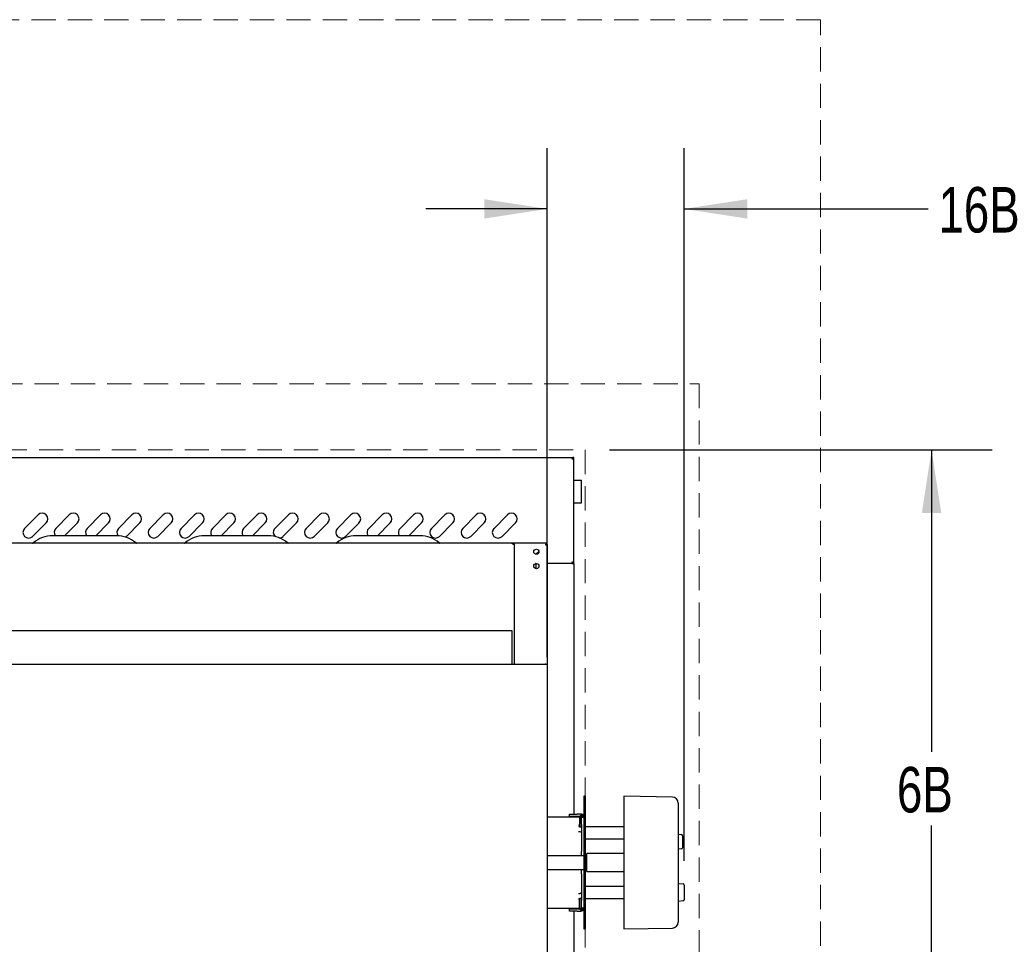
# Model space of a CAD drawing. Header units: inches. Extents: x 33 to 211, y 23 to 146.
# Tile 42 of 66: x 90 to 122, y 109 to 139. Entities that reach past the tile are written whole.
import ezdxf

# ---------------------------------------------------------------- set-up
doc = ezdxf.new("R2010")
doc.units = ezdxf.units.IN
doc.header["$LTSCALE"] = 16
doc.header["$MEASUREMENT"] = 0
doc.linetypes.add('HIDDEN', pattern=[0.075, 0.05, -0.025])
doc.layers.add('FORMAT', color=7, linetype='Continuous')
doc.styles.add('SLDTEXTSTYLE0', font='TXT', dxfattribs={"width": 0.75})
doc.dimstyles.new('SLDDIMSTYLE0', dxfattribs={"dimtxt": 1.5, "dimasz": 2.08, "dimexe": 0, "dimexo": 0.0625, "dimgap": 0.375, "dimtad": 0, "dimtih": 1, "dimtoh": 1, "dimdec": 0, "dimrnd": 1e-09, "dimzin": 12, "dimdsep": 46, "dimlunit": 5, "dimtxsty": 'SLDTEXTSTYLE0', "dimsah": 1, "dimcen": 0.09, "dimadec": 0, "dimazin": 3, "dimtfac": 1, "dimtdec": 0, "dimtofl": 0, "dimtmove": 0, "dimatfit": 3, "dimfxl": 1, "dimfrac": 2, "dimtolj": 1, "dimtzin": 12, "dimarcsym": 0})
doc.dimstyles.new('SLDDIMSTYLE1', dxfattribs={"dimtxt": 1.5, "dimasz": 2.08, "dimexe": 0, "dimexo": 0.0625, "dimgap": 0.375, "dimtad": 0, "dimtih": 1, "dimtoh": 1, "dimdec": 0, "dimrnd": 1e-09, "dimzin": 12, "dimdsep": 46, "dimlunit": 5, "dimtxsty": 'SLDTEXTSTYLE0', "dimsah": 1, "dimcen": 0.09, "dimadec": 0, "dimazin": 3, "dimtfac": 1, "dimtdec": 0, "dimtmove": 0, "dimatfit": 0, "dimfxl": 1, "dimfrac": 2, "dimtolj": 1, "dimtzin": 12, "dimarcsym": 0})

# ---------------------------------------------------------------- blocks, each defined once
blk = doc.blocks.new('_D_7')
at = {"layer": 'FORMAT'}
for p, q in [((109.24, 125.315), (121.853, 125.315)), ((119.853, 125.315), (119.853, 115.358)), ((119.853, 102.977), (119.853, 112.933))]:
    blk.add_line(p, q, dxfattribs=at)
for points in [[(119.853, 125.315), (119.533, 123.235), (120.173, 123.235)], [(119.853, 102.977), (120.173, 105.057), (119.533, 105.057)]]:
    blk.add_solid(points, dxfattribs=at)
at = {"layer": 'FORMAT', "insert": (118.712, 114.867), "char_height": 1.5, "attachment_point": 1, "style": 'SLDTEXTSTYLE0'}
blk.add_mtext('6B', dxfattribs=at)
blk = doc.blocks.new('_D_10')
at = {"layer": 'FORMAT'}
for p, q in [((107.19, 118.479), (107.19, 135.251)), ((111.701, 111.772), (111.701, 135.251)), ((107.19, 133.251), (103.19, 133.251)), ((111.701, 133.251), (119.738, 133.251))]:
    blk.add_line(p, q, dxfattribs=at)
for points in [[(107.19, 133.251), (105.11, 133.571), (105.11, 132.931)], [(111.701, 133.251), (113.781, 132.931), (113.781, 133.571)]]:
    blk.add_solid(points, dxfattribs=at)
at = {"layer": 'FORMAT', "insert": (120.08, 133.972), "char_height": 1.5, "attachment_point": 1, "style": 'SLDTEXTSTYLE0'}
blk.add_mtext('16B', dxfattribs=at)
blk = doc.blocks.new('SW_NOTE_0_5')
at = {"layer": 'FORMAT', "color": 0, "insert": (0, -0.696), "char_height": 1.5, "attachment_point": 1, "style": 'SLDTEXTSTYLE0'}
blk.add_mtext('NON-COMBUSTIBLE CONSTRUCTION', dxfattribs=at)

msp = doc.modelspace()

# ---------------------------------------------------------------- linework, layer by layer
at = {"color": 7, "linetype": 'Continuous', "lineweight": 25}
for p, q in [((60.858, 125.065), (108.022, 125.065)), ((108.022, 125.065), (108.022, 125.041)), ((108.065, 125.065), (108.027, 125.065)), ((108.065, 121.565), (108.065, 125.065)), ((108.065, 124.315), (108.245, 124.315)), ((108.245, 124.315), (108.315, 124.315)), ((108.315, 123.565), (108.315, 124.315)), ((108.065, 123.565), (108.245, 123.565)), ((108.245, 123.565), (108.315, 123.565)), ((89.964, 122.726), (90.406, 123.168)), ((90.995, 122.726), (91.437, 123.168)), ((92.026, 122.726), (92.468, 123.168)), ((93.058, 122.726), (93.5, 123.168)), ((94.089, 122.726), (94.531, 123.168)), ((95.12, 122.726), (95.562, 123.168)), ((96.151, 122.726), (96.593, 123.168)), ((97.183, 122.726), (97.625, 123.168)), ((98.214, 122.726), (98.656, 123.168)), ((99.245, 122.726), (99.687, 123.168)), ((100.276, 122.726), (100.718, 123.168)), ((101.308, 122.726), (101.75, 123.168)), ((102.339, 122.726), (102.781, 123.168)), ((103.37, 122.726), (103.812, 123.168)), ((104.401, 122.726), (104.843, 123.168)), ((105.433, 122.726), (105.875, 123.168)), ((90.671, 122.903), (90.229, 122.461)), ((91.702, 122.903), (91.284, 122.485)), ((92.734, 122.903), (92.315, 122.485)), ((93.765, 122.903), (93.323, 122.461)), ((94.796, 122.903), (94.354, 122.461)), ((95.827, 122.903), (95.385, 122.461)), ((96.859, 122.903), (96.44, 122.485)), ((97.89, 122.903), (97.471, 122.485)), ((98.921, 122.903), (98.479, 122.461)), ((99.952, 122.903), (99.51, 122.461)), ((100.984, 122.903), (100.542, 122.461)), ((102.015, 122.903), (101.596, 122.485)), ((103.046, 122.903), (102.628, 122.485)), ((104.077, 122.903), (103.635, 122.461)), ((105.109, 122.903), (104.667, 122.461)), ((106.14, 122.903), (105.698, 122.461)), ((92.992, 122.485), (90.889, 122.485)), ((93.323, 122.461), (93.292, 122.436)), ((97.992, 122.485), (95.889, 122.485)), ((102.992, 122.485), (100.889, 122.485)), ((106.027, 122.235), (62.853, 122.235)), ((90.245, 122.238), (88.635, 122.238)), ((95.245, 122.238), (93.635, 122.238)), ((100.245, 122.238), (98.635, 122.238)), ((107.149, 122.238), (103.635, 122.238)), ((106.027, 122.212), (106.027, 122.235)), ((106.047, 122.235), (106.027, 122.235)), ((106.047, 122.212), (106.027, 122.212)), ((106.047, 122.212), (106.047, 122.235)), ((106.105, 118.241), (106.105, 122.177)), ((107.149, 122.238), (107.149, 122.2)), ((107.19, 122.197), (107.152, 122.197)), ((107.19, 122.197), (107.19, 118.256)), ((106.82, 121.871), (106.913, 121.965)), ((106.914, 121.958), (106.826, 121.871)), ((106.815, 121.565), (106.804, 121.565)), ((106.815, 121.567), (106.815, 121.4)), ((108.007, 121.565), (107.19, 121.565)), ((108.007, 121.565), (108.065, 121.565)), ((108.022, 121.565), (108.022, 121.591)), ((108.065, 121.565), (108.027, 121.565)), ((108.065, 121.565), (108.065, 113.312)), ((106.034, 119.348), (62.847, 119.348)), ((106.034, 119.29), (106.034, 119.348)), ((106.034, 118.241), (106.034, 119.29)), ((107.138, 118.241), (61.742, 118.241)), ((106.44, 118.257), (107.118, 118.257)), ((106.44, 118.257), (106.44, 118.257)), ((106.44, 118.257), (107.118, 118.257)), ((106.44, 118.241), (106.44, 118.257)), ((107.138, 118.256), (107.138, 118.226)), ((107.138, 118.256), (107.19, 118.256)), ((107.19, 118.256), (107.19, 117.679)), ((107.19, 117.679), (107.19, 115.788)), ((107.19, 115.788), (107.19, 100.086)), ((108.433, 113.899), (108.394, 113.899)), ((108.394, 113.899), (108.394, 113.859)), ((108.433, 113.899), (108.433, 113.859)), ((111.311, 113.872), (109.713, 113.899)), ((109.713, 113.899), (109.713, 113.859)), ((108.394, 113.859), (108.394, 113.442)), ((108.433, 113.859), (108.433, 113.442)), ((109.713, 113.859), (109.713, 113.442)), ((111.504, 113.675), (111.504, 113.635)), ((111.504, 113.635), (111.504, 113.377)), ((107.925, 113.234), (107.925, 113.312)), ((107.925, 113.312), (108.175, 113.312)), ((108.296, 113.312), (108.175, 113.312)), ((108.394, 113.289), (108.335, 113.289)), ((108.335, 113.25), (108.394, 113.25)), ((108.394, 113.442), (108.394, 109.987)), ((108.433, 113.442), (108.433, 109.987)), ((109.713, 113.442), (109.713, 109.987)), ((111.504, 113.377), (111.504, 110.052)), ((108.256, 113.214), (107.19, 113.214)), ((108.175, 113.234), (107.925, 113.234)), ((108.065, 113.234), (108.065, 113.214)), ((108.26, 113.234), (108.175, 113.234)), ((108.216, 112.925), (108.256, 112.925)), ((108.256, 113.21), (108.256, 112.984)), ((108.256, 112.886), (108.256, 112.984)), ((108.295, 112.984), (108.295, 113.21)), ((108.295, 112.984), (108.295, 112.886)), ((108.316, 113.214), (108.296, 113.214)), ((108.296, 113.214), (108.296, 113.214)), ((108.316, 113.214), (108.394, 113.214)), ((108.316, 112.964), (108.316, 113.214)), ((108.316, 112.964), (108.316, 112.084)), ((108.278, 112.728), (108.216, 112.728)), ((108.295, 112.886), (108.256, 112.886)), ((109.713, 112.896), (108.433, 112.896)), ((111.504, 112.649), (111.606, 112.641)), ((111.642, 112.601), (111.642, 112.485)), ((108.433, 112.502), (109.713, 112.502)), ((111.642, 112.485), (111.642, 112.321)), ((111.642, 112.321), (111.642, 112.205)), ((108.316, 112.023), (108.316, 112.084)), ((108.316, 111.939), (108.316, 112.023)), ((109.713, 112.01), (108.492, 112.01)), ((108.492, 111.419), (108.492, 112.01)), ((111.606, 112.166), (111.504, 112.157)), ((108.394, 111.939), (107.19, 111.939)), ((108.482, 111.939), (108.433, 111.939)), ((108.492, 111.929), (108.482, 111.939)), ((108.482, 111.489), (108.482, 111.939)), ((107.19, 111.489), (108.394, 111.489)), ((108.316, 111.406), (108.316, 111.489)), ((108.316, 111.345), (108.316, 111.406)), ((108.316, 111.345), (108.316, 110.464)), ((108.433, 111.489), (108.482, 111.489)), ((108.482, 111.489), (108.492, 111.499)), ((108.492, 111.419), (109.713, 111.419)), ((111.504, 111.025), (111.665, 111.011)), ((108.216, 110.701), (108.278, 110.701)), ((109.713, 110.927), (108.433, 110.927)), ((111.701, 110.972), (111.701, 110.488)), ((108.256, 110.504), (108.216, 110.504)), ((108.256, 110.543), (108.295, 110.543)), ((108.256, 110.445), (108.256, 110.543)), ((108.256, 110.218), (108.256, 110.445)), ((108.295, 110.543), (108.295, 110.445)), ((108.295, 110.445), (108.295, 110.218)), ((108.316, 110.214), (108.316, 110.464)), ((108.433, 110.533), (109.713, 110.533)), ((111.665, 110.449), (111.504, 110.435)), ((107.19, 110.214), (108.256, 110.214)), ((107.925, 110.116), (107.925, 110.194)), ((107.925, 110.194), (108.175, 110.194)), ((108.175, 110.116), (107.925, 110.116)), ((108.065, 110.214), (108.065, 110.194)), ((108.065, 110.116), (108.065, 102.163)), ((108.175, 110.194), (108.26, 110.194)), ((108.175, 110.116), (108.296, 110.116)), ((108.296, 110.214), (108.316, 110.214)), ((108.296, 110.214), (108.296, 110.214)), ((108.394, 110.214), (108.316, 110.214)), ((108.335, 110.179), (108.394, 110.179)), ((108.394, 110.14), (108.335, 110.14)), ((111.504, 110.052), (111.504, 109.794)), ((108.394, 109.987), (108.394, 109.57)), ((108.433, 109.987), (108.433, 109.57)), ((109.713, 109.987), (109.713, 109.57)), ((111.504, 109.794), (111.504, 109.754)), ((108.394, 109.57), (108.394, 109.529)), ((108.394, 109.529), (108.433, 109.529)), ((108.433, 109.57), (108.433, 109.529)), ((109.713, 109.57), (109.713, 109.529)), ((109.713, 109.529), (111.311, 109.557))]:
    msp.add_line(p, q, dxfattribs=at)
at = {"color": 7, "linetype": 'Continuous', "lineweight": 25, "flags": 128}
for points in [[(106.047, 122.212), (106.059, 122.212), (106.07, 122.21), (106.08, 122.206), (106.088, 122.202), (106.096, 122.197), (106.101, 122.19), (106.104, 122.184), (106.105, 122.177)], [(107.118, 118.257), (107.132, 118.256), (107.138, 118.254)], [(107.138, 118.254), (107.132, 118.256), (107.118, 118.257)], [(108.394, 113.214), (108.392, 113.234), (108.387, 113.25)], [(108.387, 110.179), (108.392, 110.195), (108.394, 110.214)]]:
    msp.add_lwpolyline(points, dxfattribs=at)
at = {"color": 7, "linetype": 'Continuous', "lineweight": 25}
for centre in [(106.829, 121.956), (106.829, 121.483)]:
    msp.add_circle(centre, 0.085, dxfattribs=at)
for centre, radius, start, end in [((90.539, 123.036), 0.188, 315, 135), ((91.57, 123.036), 0.188, 315, 135), ((92.601, 123.036), 0.188, 315, 135), ((93.632, 123.036), 0.188, 315, 135), ((94.664, 123.036), 0.188, 315, 135), ((95.695, 123.036), 0.188, 315, 135), ((96.726, 123.036), 0.188, 315, 135), ((97.757, 123.036), 0.188, 315, 135), ((98.789, 123.036), 0.188, 315, 135), ((99.82, 123.036), 0.188, 315, 135), ((100.851, 123.036), 0.188, 315, 135), ((101.882, 123.036), 0.188, 315, 135), ((102.914, 123.036), 0.188, 315, 135), ((103.945, 123.036), 0.188, 315, 135), ((104.976, 123.036), 0.188, 315, 135), ((106.007, 123.036), 0.188, 315, 135), ((90.097, 122.594), 0.188, 135, 315), ((91.128, 122.594), 0.188, 135, 215.6051), ((92.159, 122.594), 0.188, 135, 215.6051), ((93.19, 122.594), 0.187, 135, 216.0429), ((94.222, 122.594), 0.187, 135, 315), ((95.253, 122.594), 0.188, 135, 315), ((96.284, 122.594), 0.187, 135, 215.6051), ((97.315, 122.594), 0.187, 135, 215.6051), ((98.347, 122.594), 0.187, 135, 226.6252), ((99.378, 122.594), 0.188, 135, 315), ((100.409, 122.594), 0.188, 135, 315), ((101.44, 122.594), 0.188, 135, 215.6051), ((102.472, 122.594), 0.188, 135, 215.6051), ((103.503, 122.594), 0.188, 135, 315), ((104.534, 122.594), 0.187, 135, 315), ((105.565, 122.594), 0.187, 135, 315), ((90.889, 121.528), 0.957, 90, 131.463), ((92.992, 121.528), 0.957, 48.537, 90), ((95.889, 121.528), 0.957, 90, 131.463), ((97.992, 121.528), 0.957, 48.537, 90), ((98.347, 122.594), 0.188, 276.5369, 315), ((100.889, 121.528), 0.957, 90, 131.463), ((102.992, 121.528), 0.957, 48.537, 90), ((90.229, 122.275), 0.0407, 270, 311.463), ((93.652, 122.275), 0.0407, 228.537, 270), ((95.229, 122.275), 0.0407, 270, 311.463), ((98.652, 122.275), 0.0407, 228.537, 270), ((100.229, 122.275), 0.0407, 270, 311.463), ((103.652, 122.275), 0.0407, 228.537, 270), ((111.307, 113.675), 0.197, 0, 89), ((108.335, 113.21), 0.0787, 90, 180), ((108.335, 113.21), 0.0394, 90, 180), ((108.296, 113.214), 0.098, 49.7558, 90), ((108.278, 112.963), 0.038, 297.5482, 0), ((108.296, 113.214), 0.02, 0, 70.0986), ((108.278, 112.69), 0.038, 0, 90), ((111.603, 112.601), 0.0394, 0, 85), ((111.603, 112.205), 0.0394, 275, 0), ((111.662, 110.972), 0.0394, 0, 85), ((108.278, 110.739), 0.038, 270, 0), ((108.278, 110.466), 0.038, 0, 62.4518), ((111.662, 110.488), 0.0394, 275, 0), ((108.335, 110.218), 0.0787, 180, 270), ((108.335, 110.218), 0.0394, 180, 270), ((108.296, 110.214), 0.098, 270, 310.2442), ((108.296, 110.214), 0.02, 289.9014, 0), ((111.307, 109.754), 0.197, 271, 0)]:
    msp.add_arc(centre, radius, start, end, dxfattribs=at)
for points, knots in [([(108.007, 125.007), (108.015, 125.012), (108.031, 125.022), (108.05, 125.036), (108.063, 125.051), (108.065, 125.06), (108.065, 125.065)], [0, 0, 0, 0, 0.25472, 0.509612, 0.764505, 1, 1, 1, 1]), ([(108.007, 125.007), (108.012, 125.016), (108.022, 125.033), (108.027, 125.053), (108.027, 125.063), (108.027, 125.065)], [0, 0, 0, 0, 0.452935, 0.908649, 1, 1, 1, 1]), ([(108.065, 121.565), (108.064, 121.57), (108.063, 121.58), (108.049, 121.594), (108.029, 121.609), (108.014, 121.618), (108.007, 121.623)], [0, 0, 0, 0, 0.254723, 0.509615, 0.764508, 1, 1, 1, 1]), ([(108.027, 121.565), (108.026, 121.574), (108.024, 121.591), (108.014, 121.611), (108.008, 121.621), (108.007, 121.623)], [0, 0, 0, 0, 0.452935, 0.908649, 1, 1, 1, 1])]:
    msp.add_open_spline(points, degree=3, knots=knots, dxfattribs=at)
for points in [[(108.022, 125.065), (108.021, 125.064), (108.019, 125.062), (108.015, 125.049), (108.011, 125.03), (108.009, 125.014), (108.007, 125.007)], [(108.022, 125.027), (108.021, 125.027), (108.019, 125.026), (108.015, 125.021), (108.011, 125.015), (108.009, 125.009), (108.007, 125.007)], [(106.105, 122.177), (106.104, 122.184), (106.103, 122.2), (106.089, 122.219), (106.07, 122.232), (106.055, 122.234), (106.047, 122.235)], [(107.149, 122.238), (107.147, 122.237), (107.145, 122.236), (107.141, 122.222), (107.136, 122.203), (107.134, 122.188), (107.132, 122.18)], [(107.149, 122.2), (107.147, 122.2), (107.145, 122.199), (107.141, 122.195), (107.136, 122.188), (107.134, 122.183), (107.132, 122.18)], [(107.132, 122.18), (107.14, 122.182), (107.155, 122.184), (107.174, 122.189), (107.188, 122.193), (107.189, 122.195), (107.19, 122.197)], [(107.132, 122.18), (107.135, 122.182), (107.14, 122.184), (107.147, 122.189), (107.151, 122.193), (107.152, 122.195), (107.152, 122.197)], [(108.007, 121.623), (108.009, 121.615), (108.011, 121.6), (108.015, 121.581), (108.019, 121.567), (108.021, 121.566), (108.022, 121.565)], [(108.007, 121.623), (108.009, 121.62), (108.011, 121.615), (108.015, 121.608), (108.019, 121.604), (108.021, 121.603), (108.022, 121.603)]]:
    msp.add_open_spline(points, degree=3, dxfattribs=at)
at = {"layer": 'FORMAT', "linetype": 'HIDDEN', "lineweight": 18}
for p, q in [((116.19, 139.485), (52.69, 139.485)), ((116.19, 102.977), (116.19, 139.485)), ((56.69, 127.485), (112.19, 127.485)), ((112.19, 127.485), (112.19, 102.977)), ((60.44, 125.315), (108.44, 125.315)), ((108.44, 125.315), (108.44, 102.977))]:
    msp.add_line(p, q, dxfattribs=at)

# ---------------------------------------------------------------- block references
at = {"layer": 'FORMAT'}
msp.add_blockref('SW_NOTE_0_5', (58.029, 130.285), dxfattribs=at)

# ---------------------------------------------------------------- dimensions: what is measured, and where the dimension line sits
dim = msp.add_linear_dim(base=(107.19, 133.251), p1=(111.701, 110.972), p2=(107.19, 117.679), text='16B', dimstyle='SLDDIMSTYLE1', dxfattribs=at)
dim.commit()
dim.dimension.update_dxf_attribs({"geometry": '_D_10', "text_midpoint": (121.78, 133.251), "dimtype": 160})
dim = msp.add_linear_dim(base=(119.853, 102.977), p1=(108.44, 125.315), p2=(151.451, 102.977), angle=90, text='6B', dimstyle='SLDDIMSTYLE0', dxfattribs=at)
dim.commit()
dim.dimension.update_dxf_attribs({"geometry": '_D_7', "text_midpoint": (119.853, 114.146), "dimtype": 160})

doc.saveas('drawing.dxf')
